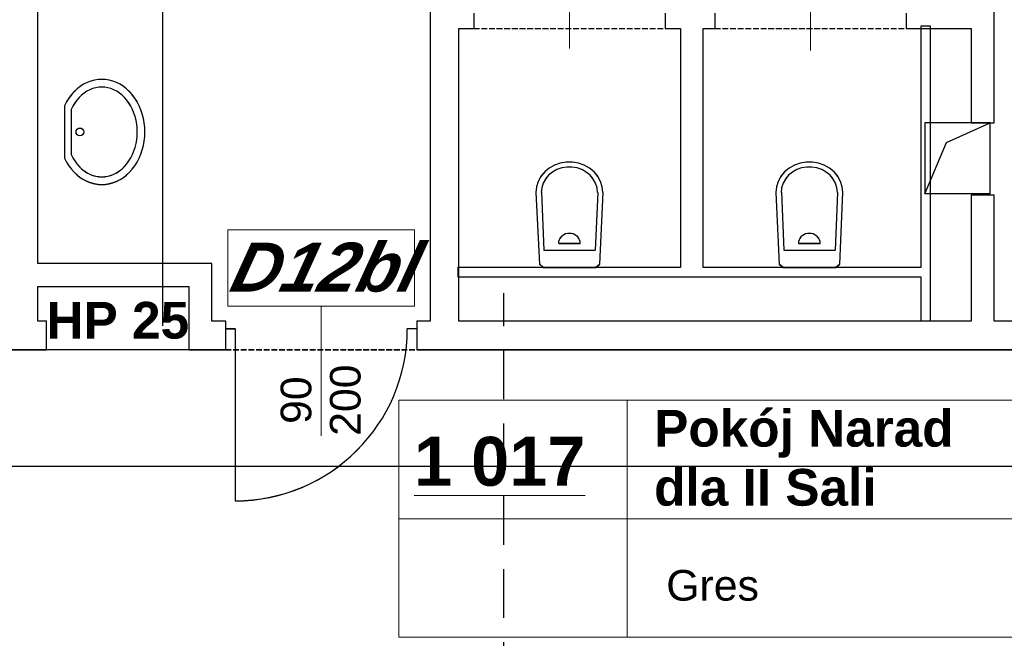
# Model space of a CAD drawing. Header units: millimetres. Extents: x -8642 to 28269, y -6609 to 3701.
# Tile 53 of 256: x -377 to 138, y -4554 to -4230. Entities that reach past the tile are written whole.
import ezdxf
from ezdxf.enums import TextEntityAlignment as Align

# ---------------------------------------------------------------- set-up
doc = ezdxf.new("R2010")
doc.units = ezdxf.units.MM
doc.header["$LTSCALE"] = 1000
doc.header["$MEASUREMENT"] = 0
for name, pattern in [('DASHED', [19.05, 12.7, -6.35]), ('rzut 1 pietra$0$ArchiTECH.PC 1. Line Type', [0.004, 0.003, -0.001]), ('rzut 1 pietra$0$ArchiTECH.PC 5. Line Type', [0.0053, 0.003, -0.001, 0.0003, -0.001]), ('rzut 1 pietra$0$ArchiTECH.PC Solid Line Type', [0]), ('SUFIT_1 PIETRO$0$ArchiTECH.PC 1. Line Type', [0.004, 0.003, -0.001]), ('SUFIT_1 PIETRO$0$ArchiTECH.PC Solid Line Type', [0])]:
    doc.linetypes.add(name, pattern=pattern)
doc.layers.add('IS_ARCH', color=254, linetype='Continuous', lineweight=18)
for name, color, linetype in [('IS_WK_KAN_SKROPLINY', 254, 'DASHED'), ('SUFIT_1 PIETRO$0$INWENTARYZACJA', 254, 'Continuous'), ('SUFIT_1 PIETRO$0$Kalka 1', 254, 'Continuous'), ('SUFIT_1 PIETRO$0$LAYER79', 254, 'Continuous'), ('SUFIT_1 PIETRO$0$TYP SUFITÓW_NOWYCH', 254, 'Continuous')]:
    doc.layers.add(name, color=color, linetype=linetype)
doc.styles.add('rzut 1 pietra$0$ArchiTECHStyle1', font='arial.ttf', dxfattribs={"height": 0.16})
doc.styles.add('rzut 1 pietra$0$ArchiTECHStyle3', font='arialbd.ttf', dxfattribs={"height": 0.192})
doc.styles.add('rzut 1 pietra$0$ArchiTECHStyle4', font='arialbi.ttf', dxfattribs={"oblique": 15, "height": 0.256})

msp = doc.modelspace()

# ---------------------------------------------------------------- linework, layer by layer
at = {"layer": 'IS_ARCH', "linetype": 'rzut 1 pietra$0$ArchiTECH.PC Solid Line Type'}
for p, q in [((-302.11, -4011.72), (-302.11, -4390.46)), ((-367.24, -4357.87), (-367.24, -4013.72)), ((132.49, -4284.31), (132.49, -4013.77)), ((-162.15, -4126.82), (-162.15, -4387.94)), ((36.52, -4246.59), (36.52, -4171.79)), ((-89.43, -4245.58), (-89.43, -4177.97)), ((-139.43, -4227.04), (-139.43, -4235.04)), ((-39.43, -4227.04), (-39.43, -4235.04)), ((-13.48, -4227.04), (-13.48, -4235.04)), ((86.52, -4227.04), (86.52, -4235.04)), ((99.26, -4233.79), (94.26, -4233.79)), ((94.26, -4233.79), (94.26, -4359.85)), ((99.26, -4387.87), (99.26, -4233.79)), ((-147.15, -4387.94), (-147.15, -4235.04)), ((-147.15, -4235.04), (-139.43, -4235.04)), ((-39.43, -4235.04), (-31.45, -4235.04)), ((-31.45, -4235.04), (-31.45, -4359.85)), ((-19.45, -4235.04), (-13.48, -4235.04)), ((-19.45, -4359.85), (-19.45, -4235.04)), ((86.52, -4235.04), (120.49, -4235.04)), ((120.49, -4235.04), (120.49, -4284.31)), ((-343.25, -4264.16), (-344.99, -4265.27)), ((-341.43, -4263.25), (-343.25, -4264.16)), ((-339.56, -4262.52), (-341.43, -4263.25)), ((-337.65, -4262), (-339.56, -4262.52)), ((-335.7, -4261.69), (-337.65, -4262)), ((-333.74, -4261.59), (-335.7, -4261.69)), ((-331.78, -4261.69), (-333.74, -4261.59)), ((-329.83, -4262), (-331.78, -4261.69)), ((-327.92, -4262.52), (-329.83, -4262)), ((-326.04, -4263.25), (-327.92, -4262.52)), ((-324.23, -4264.16), (-326.04, -4263.25)), ((-322.49, -4265.27), (-324.23, -4264.16)), ((-349.65, -4269.64), (-350.98, -4271.41)), ((-348.2, -4268.02), (-349.65, -4269.64)), ((-346.64, -4266.56), (-348.2, -4268.02)), ((-344.99, -4265.27), (-346.64, -4266.56)), ((-344.35, -4269.84), (-345.63, -4271.08)), ((-342.99, -4268.74), (-344.35, -4269.84)), ((-341.56, -4267.79), (-342.99, -4268.74)), ((-340.07, -4267), (-341.56, -4267.79)), ((-338.53, -4266.39), (-340.07, -4267)), ((-336.95, -4265.94), (-338.53, -4266.39)), ((-335.35, -4265.68), (-336.95, -4265.94)), ((-333.74, -4265.59), (-335.35, -4265.68)), ((-332.13, -4265.68), (-333.74, -4265.59)), ((-330.53, -4265.94), (-332.13, -4265.68)), ((-328.95, -4266.39), (-330.53, -4265.94)), ((-327.41, -4267), (-328.95, -4266.39)), ((-325.92, -4267.79), (-327.41, -4267)), ((-324.49, -4268.74), (-325.92, -4267.79)), ((-323.13, -4269.84), (-324.49, -4268.74)), ((-321.85, -4271.08), (-323.13, -4269.84)), ((-320.83, -4266.56), (-322.49, -4265.27)), ((-319.28, -4268.02), (-320.83, -4266.56)), ((-317.83, -4269.64), (-319.28, -4268.02)), ((-316.5, -4271.41), (-317.83, -4269.64)), ((-352.17, -4273.31), (-353.22, -4275.34)), ((-350.98, -4271.41), (-352.17, -4273.31)), ((-347.91, -4273.98), (-348.89, -4275.61)), ((-346.82, -4272.47), (-347.91, -4273.98)), ((-345.63, -4271.08), (-346.82, -4272.47)), ((-320.66, -4272.47), (-321.85, -4271.08)), ((-319.57, -4273.98), (-320.66, -4272.47)), ((-318.58, -4275.61), (-319.57, -4273.98)), ((-315.31, -4273.31), (-316.5, -4271.41)), ((-314.25, -4275.34), (-315.31, -4273.31)), ((-353.22, -4275.34), (-353.22, -4302.84)), ((-348.89, -4275.61), (-349.76, -4277.34)), ((-349.76, -4277.34), (-349.76, -4300.84)), ((-317.72, -4277.34), (-318.58, -4275.61)), ((-316.97, -4279.16), (-317.72, -4277.34)), ((-316.35, -4281.05), (-316.97, -4279.16)), ((-313.35, -4277.46), (-314.25, -4275.34)), ((-312.6, -4279.68), (-313.35, -4277.46)), ((-312.01, -4281.97), (-312.6, -4279.68)), ((-315.87, -4283), (-316.35, -4281.05)), ((-315.52, -4285.01), (-315.87, -4283)), ((-315.31, -4287.04), (-315.52, -4285.01)), ((-311.58, -4284.31), (-312.01, -4281.97)), ((-311.32, -4286.69), (-311.58, -4284.31)), ((120.49, -4284.31), (132.49, -4284.31)), ((130.46, -4321.35), (130.46, -4284.31)), ((-315.24, -4289.09), (-315.31, -4287.04)), ((-315.31, -4291.13), (-315.24, -4289.09)), ((-311.24, -4289.09), (-311.32, -4286.69)), ((-311.32, -4291.48), (-311.24, -4289.09)), ((-316.35, -4297.12), (-315.87, -4295.17)), ((-315.87, -4295.17), (-315.52, -4293.17)), ((-315.52, -4293.17), (-315.31, -4291.13)), ((-312.01, -4296.2), (-311.58, -4293.86)), ((-311.58, -4293.86), (-311.32, -4291.48)), ((-349.76, -4300.84), (-348.89, -4302.57)), ((-349.76, -4300.84), (-349.76, -4300.84)), ((-318.58, -4302.57), (-317.72, -4300.84)), ((-317.72, -4300.84), (-316.97, -4299.02)), ((-316.97, -4299.02), (-316.35, -4297.12)), ((-314.25, -4302.84), (-313.35, -4300.71)), ((-313.35, -4300.71), (-312.6, -4298.49)), ((-312.6, -4298.49), (-312.01, -4296.2)), ((-353.22, -4302.84), (-352.17, -4304.86)), ((-353.22, -4302.84), (-353.22, -4302.84)), ((-352.17, -4304.86), (-350.98, -4306.76)), ((-348.89, -4302.57), (-347.91, -4304.19)), ((-347.91, -4304.19), (-346.82, -4305.7)), ((-346.82, -4305.7), (-345.63, -4307.09)), ((-321.85, -4307.09), (-320.66, -4305.7)), ((-320.66, -4305.7), (-319.57, -4304.19)), ((-319.57, -4304.19), (-318.58, -4302.57)), ((-316.5, -4306.76), (-315.31, -4304.86)), ((-315.31, -4304.86), (-314.25, -4302.84)), ((-94.21, -4305.37), (-97.22, -4306.43)), ((-91.04, -4304.83), (-94.21, -4305.37)), ((-87.82, -4304.83), (-91.04, -4304.83)), ((-84.65, -4305.37), (-87.82, -4304.83)), ((-81.64, -4306.43), (-84.65, -4305.37)), ((31.14, -4305.37), (28.14, -4306.43)), ((34.31, -4304.83), (31.14, -4305.37)), ((37.54, -4304.83), (34.31, -4304.83)), ((40.7, -4305.37), (37.54, -4304.83)), ((43.71, -4306.43), (40.7, -4305.37)), ((-350.98, -4306.76), (-349.65, -4308.53)), ((-349.65, -4308.53), (-348.2, -4310.15)), ((-348.2, -4310.15), (-346.64, -4311.61)), ((-345.63, -4307.09), (-344.35, -4308.34)), ((-344.35, -4308.34), (-342.99, -4309.44)), ((-342.99, -4309.44), (-341.56, -4310.38)), ((-341.56, -4310.38), (-340.07, -4311.17)), ((-340.07, -4311.17), (-338.53, -4311.79)), ((-328.95, -4311.79), (-327.41, -4311.17)), ((-327.41, -4311.17), (-325.92, -4310.38)), ((-325.92, -4310.38), (-324.49, -4309.44)), ((-324.49, -4309.44), (-323.13, -4308.34)), ((-323.13, -4308.34), (-321.85, -4307.09)), ((-320.83, -4311.61), (-319.28, -4310.15)), ((-319.28, -4310.15), (-317.83, -4308.53)), ((-317.83, -4308.53), (-316.5, -4306.76)), ((-102.34, -4309.98), (-104.29, -4312.33)), ((-99.96, -4307.99), (-102.34, -4309.98)), ((-98.28, -4310.04), (-100.28, -4311.71)), ((-97.22, -4306.43), (-99.96, -4307.99)), ((-95.97, -4308.73), (-98.28, -4310.04)), ((-93.45, -4307.84), (-95.97, -4308.73)), ((-90.79, -4307.38), (-93.45, -4307.84)), ((-88.08, -4307.38), (-90.79, -4307.38)), ((-85.42, -4307.84), (-88.08, -4307.38)), ((-82.89, -4308.73), (-85.42, -4307.84)), ((-80.59, -4310.03), (-82.89, -4308.73)), ((-78.9, -4307.99), (-81.64, -4306.43)), ((-78.58, -4311.7), (-80.59, -4310.03)), ((-76.51, -4309.98), (-78.9, -4307.99)), ((-74.57, -4312.33), (-76.51, -4309.98)), ((23.01, -4309.98), (21.06, -4312.33)), ((25.39, -4307.99), (23.01, -4309.98)), ((27.08, -4310.04), (25.07, -4311.71)), ((28.14, -4306.43), (25.39, -4307.99)), ((29.38, -4308.73), (27.08, -4310.04)), ((31.9, -4307.84), (29.38, -4308.73)), ((34.57, -4307.38), (31.9, -4307.84)), ((37.27, -4307.38), (34.57, -4307.38)), ((39.93, -4307.84), (37.27, -4307.38)), ((42.46, -4308.73), (39.93, -4307.84)), ((44.76, -4310.03), (42.46, -4308.73)), ((46.45, -4307.99), (43.71, -4306.43)), ((46.77, -4311.7), (44.76, -4310.03)), ((48.84, -4309.98), (46.45, -4307.99)), ((50.79, -4312.33), (48.84, -4309.98)), ((-346.64, -4311.61), (-344.99, -4312.9)), ((-344.99, -4312.9), (-343.25, -4314.01)), ((-343.25, -4314.01), (-341.43, -4314.93)), ((-341.43, -4314.93), (-339.56, -4315.65)), ((-339.56, -4315.65), (-337.65, -4316.17)), ((-338.53, -4311.79), (-336.95, -4312.23)), ((-337.65, -4316.17), (-335.7, -4316.48)), ((-336.95, -4312.23), (-335.35, -4312.5)), ((-335.35, -4312.5), (-333.74, -4312.59)), ((-333.74, -4312.59), (-332.13, -4312.5)), ((-332.13, -4312.5), (-330.53, -4312.23)), ((-331.78, -4316.48), (-329.83, -4316.17)), ((-330.53, -4312.23), (-328.95, -4311.79)), ((-329.83, -4316.17), (-327.92, -4315.65)), ((-327.92, -4315.65), (-326.04, -4314.93)), ((-326.04, -4314.93), (-324.23, -4314.01)), ((-324.23, -4314.01), (-322.49, -4312.9)), ((-322.49, -4312.9), (-320.83, -4311.61)), ((-105.73, -4314.97), (-106.62, -4317.81)), ((-104.29, -4312.33), (-105.73, -4314.97)), ((-103.13, -4315.91), (-103.87, -4318.29)), ((-101.91, -4313.69), (-103.13, -4315.91)), ((-100.28, -4311.71), (-101.91, -4313.69)), ((-76.95, -4313.68), (-78.58, -4311.7)), ((-75.74, -4315.9), (-76.95, -4313.68)), ((-74.99, -4318.28), (-75.74, -4315.9)), ((-73.12, -4314.97), (-74.57, -4312.33)), ((-72.24, -4317.81), (-73.12, -4314.97)), ((19.62, -4314.97), (18.73, -4317.81)), ((21.06, -4312.33), (19.62, -4314.97)), ((22.23, -4315.91), (21.48, -4318.29)), ((23.44, -4313.69), (22.23, -4315.91)), ((25.07, -4311.71), (23.44, -4313.69)), ((48.4, -4313.68), (46.77, -4311.7)), ((49.62, -4315.9), (48.4, -4313.68)), ((50.36, -4318.28), (49.62, -4315.9)), ((52.23, -4314.97), (50.79, -4312.33)), ((53.12, -4317.81), (52.23, -4314.97)), ((-335.7, -4316.48), (-333.74, -4316.59)), ((-333.74, -4316.59), (-331.78, -4316.48)), ((-106.62, -4317.81), (-106.93, -4320.75)), ((-106.93, -4320.8), (-105.13, -4358.11)), ((-103.87, -4318.29), (-104.13, -4320.76)), ((-104.03, -4320.53), (-102.73, -4350.87)), ((-74.63, -4320.8), (-75.93, -4350.87)), ((-74.73, -4320.76), (-74.99, -4318.28)), ((-73.53, -4358.11), (-71.83, -4320.8)), ((-71.93, -4320.75), (-72.24, -4317.81)), ((18.73, -4317.81), (18.42, -4320.75)), ((18.42, -4320.8), (20.22, -4358.11)), ((21.48, -4318.29), (21.22, -4320.76)), ((21.32, -4320.53), (22.62, -4350.87)), ((50.72, -4320.8), (49.42, -4350.87)), ((50.62, -4320.76), (50.36, -4318.28)), ((51.82, -4358.11), (53.52, -4320.8)), ((53.42, -4320.75), (53.12, -4317.81)), ((130.46, -4321.35), (96.3, -4321.37)), ((132.49, -4322.14), (120.49, -4322.14)), ((120.49, -4322.14), (120.49, -4387.94)), ((132.49, -4387.94), (132.49, -4322.14)), ((-267.87, -4380.29), (-267.87, -4340.29)), ((-267.87, -4340.29), (-170.35, -4340.29)), ((-170.35, -4340.29), (-170.35, -4380.29)), ((-90.42, -4342.15), (-91.38, -4342.38)), ((-89.43, -4342.07), (-90.42, -4342.15)), ((-88.44, -4342.15), (-89.43, -4342.07)), ((-87.48, -4342.38), (-88.44, -4342.15)), ((34.93, -4342.15), (33.97, -4342.38)), ((35.92, -4342.07), (34.93, -4342.15)), ((36.91, -4342.15), (35.92, -4342.07)), ((37.87, -4342.38), (36.91, -4342.15)), ((-95.04, -4346.38), (-95.13, -4347.29)), ((-94.79, -4345.5), (-95.04, -4346.38)), ((-95.03, -4347.29), (-83.73, -4347.29)), ((-94.37, -4344.68), (-94.79, -4345.5)), ((-93.8, -4343.93), (-94.37, -4344.68)), ((-93.09, -4343.29), (-93.8, -4343.93)), ((-92.28, -4342.77), (-93.09, -4343.29)), ((-91.38, -4342.38), (-92.28, -4342.77)), ((-86.58, -4342.77), (-87.48, -4342.38)), ((-85.77, -4343.29), (-86.58, -4342.77)), ((-85.06, -4343.93), (-85.77, -4343.29)), ((-84.49, -4344.68), (-85.06, -4343.93)), ((-84.07, -4345.5), (-84.49, -4344.68)), ((-83.82, -4346.38), (-84.07, -4345.5)), ((-83.73, -4347.29), (-83.82, -4346.38)), ((30.31, -4346.38), (30.22, -4347.29)), ((30.57, -4345.5), (30.31, -4346.38)), ((30.32, -4347.29), (41.62, -4347.29)), ((30.99, -4344.68), (30.57, -4345.5)), ((31.56, -4343.93), (30.99, -4344.68)), ((32.26, -4343.29), (31.56, -4343.93)), ((33.07, -4342.77), (32.26, -4343.29)), ((33.97, -4342.38), (33.07, -4342.77)), ((38.77, -4342.77), (37.87, -4342.38)), ((39.59, -4343.29), (38.77, -4342.77)), ((40.29, -4343.93), (39.59, -4343.29)), ((40.86, -4344.68), (40.29, -4343.93)), ((41.28, -4345.5), (40.86, -4344.68)), ((41.54, -4346.38), (41.28, -4345.5)), ((41.62, -4347.29), (41.54, -4346.38)), ((-102.73, -4350.87), (-75.93, -4350.87)), ((22.62, -4350.87), (49.42, -4350.87)), ((-276.31, -4357.87), (-367.24, -4357.87)), ((-276.31, -4387.94), (-276.31, -4357.87)), ((-147.75, -4359.85), (-147.75, -4364.85)), ((-31.45, -4359.85), (-147.75, -4359.85)), ((-105.13, -4358.11), (-103.13, -4359.85)), ((-103.33, -4359.85), (-75.43, -4359.85)), ((-75.53, -4359.85), (-73.53, -4358.11)), ((94.26, -4359.85), (-19.45, -4359.85)), ((20.22, -4358.11), (22.22, -4359.85)), ((22.02, -4359.85), (49.92, -4359.85)), ((49.82, -4359.85), (51.82, -4358.11)), ((-147.75, -4364.85), (94.26, -4364.85)), ((94.26, -4364.85), (94.26, -4387.87)), ((-367.24, -4387.94), (-367.24, -4369.87)), ((-367.24, -4369.87), (-288.31, -4369.87)), ((-288.31, -4369.87), (-288.31, -4402.94)), ((-170.35, -4380.29), (-267.87, -4380.29)), ((-219.11, -4380.29), (-219.11, -4448)), ((-362.66, -4387.94), (-367.24, -4387.94)), ((-362.66, -4402.94), (-362.66, -4387.94)), ((-269.11, -4387.94), (-276.31, -4387.94)), ((-269.11, -4387.94), (-269.11, -4391.94)), ((-162.15, -4387.94), (-169.11, -4387.94)), ((-169.11, -4387.94), (-169.11, -4391.94)), ((120.49, -4387.94), (-147.15, -4387.94)), ((94.26, -4387.87), (99.26, -4387.87)), ((201.45, -4387.94), (132.49, -4387.94)), ((-269.11, -4391.94), (-269.11, -4399.94)), ((-269.11, -4391.94), (-264.11, -4391.94)), ((-264.11, -4391.94), (-264.11, -4481.94)), ((-169.11, -4391.94), (-174.11, -4391.94)), ((-169.11, -4391.94), (-169.11, -4399.94)), ((-473.95, -4402.94), (-362.66, -4402.94)), ((-362.66, -4402.83), (-287.66, -4402.84)), ((-288.31, -4402.94), (-269.11, -4402.94)), ((-269.11, -4399.94), (-269.11, -4402.94)), ((-169.11, -4399.94), (-169.11, -4402.94)), ((-169.11, -4402.94), (201.45, -4402.94)), ((-178.53, -4429.41), (180.27, -4429.41)), ((-178.53, -4429.41), (-178.53, -4553.33)), ((-59.3, -4429.41), (-59.3, -4553.33)), ((-178.53, -4491.37), (180.27, -4491.37)), ((-178.53, -4553.33), (180.27, -4553.33))]:
    msp.add_line(p, q, dxfattribs=at)
at = {"layer": 'IS_ARCH', "linetype": 'rzut 1 pietra$0$ArchiTECH.PC 1. Line Type'}
for p, q in [((-139.43, -4235.04), (-39.43, -4235.04)), ((-13.48, -4235.04), (86.52, -4235.04)), ((-269.11, -4402.94), (-169.11, -4402.94))]:
    msp.add_line(p, q, dxfattribs=at)
at = {"layer": 'IS_ARCH', "linetype": 'rzut 1 pietra$0$ArchiTECH.PC 5. Line Type'}
msp.add_line((-367.24, -4402.83), (-287.66, -4402.84), dxfattribs=at)
at = {"layer": 'IS_ARCH', "linetype": 'rzut 1 pietra$0$ArchiTECH.PC Solid Line Type'}
msp.add_circle((-345.22, -4289.09), 2, dxfattribs=at)
msp.add_arc((-264.11, -4391.94), 90, 270, 0, dxfattribs=at)
at = {"layer": 'IS_WK_KAN_SKROPLINY', "lineweight": 30, "ltscale": 0.002}
msp.add_lwpolyline([(-787.3, -4828.38), (-787.3, -4733.63), (-159.8, -4733.63), (-123.69, -4733.63), (-123.69, -4373.5)], dxfattribs=at)
at = {"layer": 'SUFIT_1 PIETRO$0$INWENTARYZACJA', "linetype": 'SUFIT_1 PIETRO$0$ArchiTECH.PC Solid Line Type'}
for p, q in [((-367.24, -4357.95), (-367.24, -4013.81)), ((132.49, -4284.4), (132.49, -4013.85)), ((-162.15, -4126.9), (-162.15, -4388.02)), ((-139.43, -4227.12), (-139.43, -4235.12)), ((-39.43, -4227.12), (-39.43, -4235.12)), ((-13.48, -4227.12), (-13.48, -4235.12)), ((86.52, -4227.12), (86.52, -4235.12)), ((99.26, -4233.87), (94.26, -4233.87)), ((94.26, -4233.87), (94.26, -4359.93)), ((99.26, -4387.96), (99.26, -4233.87)), ((-147.15, -4388.02), (-147.15, -4235.12)), ((-147.15, -4235.12), (-139.43, -4235.12)), ((-39.43, -4235.12), (-31.45, -4235.12)), ((-31.45, -4235.12), (-31.45, -4359.93)), ((-19.45, -4235.12), (-13.48, -4235.12)), ((-19.45, -4359.93), (-19.45, -4235.12)), ((86.52, -4235.12), (120.49, -4235.12)), ((120.49, -4235.12), (120.49, -4284.4)), ((-343.25, -4264.25), (-344.99, -4265.35)), ((-341.43, -4263.33), (-343.25, -4264.25)), ((-339.56, -4262.61), (-341.43, -4263.33)), ((-337.65, -4262.09), (-339.56, -4262.61)), ((-335.7, -4261.78), (-337.65, -4262.09)), ((-333.74, -4261.67), (-335.7, -4261.78)), ((-331.78, -4261.78), (-333.74, -4261.67)), ((-329.83, -4262.09), (-331.78, -4261.78)), ((-327.92, -4262.61), (-329.83, -4262.09)), ((-326.04, -4263.33), (-327.92, -4262.61)), ((-324.23, -4264.25), (-326.04, -4263.33)), ((-322.49, -4265.35), (-324.23, -4264.25)), ((-349.65, -4269.73), (-350.98, -4271.49)), ((-348.2, -4268.1), (-349.65, -4269.73)), ((-346.64, -4266.64), (-348.2, -4268.1)), ((-344.99, -4265.35), (-346.64, -4266.64)), ((-344.35, -4269.92), (-345.63, -4271.17)), ((-342.99, -4268.82), (-344.35, -4269.92)), ((-341.56, -4267.87), (-342.99, -4268.82)), ((-340.07, -4267.09), (-341.56, -4267.87)), ((-338.53, -4266.47), (-340.07, -4267.09)), ((-336.95, -4266.03), (-338.53, -4266.47)), ((-335.35, -4265.76), (-336.95, -4266.03)), ((-333.74, -4265.67), (-335.35, -4265.76)), ((-332.13, -4265.76), (-333.74, -4265.67)), ((-330.53, -4266.03), (-332.13, -4265.76)), ((-328.95, -4266.47), (-330.53, -4266.03)), ((-327.41, -4267.09), (-328.95, -4266.47)), ((-325.92, -4267.87), (-327.41, -4267.09)), ((-324.49, -4268.82), (-325.92, -4267.87)), ((-323.13, -4269.92), (-324.49, -4268.82)), ((-321.85, -4271.17), (-323.13, -4269.92)), ((-320.83, -4266.64), (-322.49, -4265.35)), ((-319.28, -4268.1), (-320.83, -4266.64)), ((-317.83, -4269.73), (-319.28, -4268.1)), ((-316.5, -4271.49), (-317.83, -4269.73)), ((-352.17, -4273.4), (-353.22, -4275.42)), ((-350.98, -4271.49), (-352.17, -4273.4)), ((-347.91, -4274.06), (-348.89, -4275.69)), ((-346.82, -4272.55), (-347.91, -4274.06)), ((-345.63, -4271.17), (-346.82, -4272.55)), ((-320.66, -4272.55), (-321.85, -4271.17)), ((-319.57, -4274.06), (-320.66, -4272.55)), ((-318.58, -4275.69), (-319.57, -4274.06)), ((-315.31, -4273.4), (-316.5, -4271.49)), ((-314.25, -4275.42), (-315.31, -4273.4)), ((-353.22, -4275.42), (-353.22, -4302.92)), ((-348.89, -4275.69), (-349.76, -4277.42)), ((-349.76, -4277.42), (-349.76, -4300.92)), ((-317.72, -4277.42), (-318.58, -4275.69)), ((-316.97, -4279.24), (-317.72, -4277.42)), ((-316.35, -4281.13), (-316.97, -4279.24)), ((-313.35, -4277.55), (-314.25, -4275.42)), ((-312.6, -4279.76), (-313.35, -4277.55)), ((-312.01, -4282.05), (-312.6, -4279.76)), ((-315.87, -4283.09), (-316.35, -4281.13)), ((-315.52, -4285.09), (-315.87, -4283.09)), ((-315.31, -4287.12), (-315.52, -4285.09)), ((-311.58, -4284.4), (-312.01, -4282.05)), ((-311.32, -4286.77), (-311.58, -4284.4)), ((120.49, -4284.4), (132.49, -4284.4)), ((-315.24, -4289.17), (-315.31, -4287.12)), ((-315.31, -4291.22), (-315.24, -4289.17)), ((-311.24, -4289.17), (-311.32, -4286.77)), ((-311.32, -4291.57), (-311.24, -4289.17)), ((-316.35, -4297.21), (-315.87, -4295.25)), ((-315.87, -4295.25), (-315.52, -4293.25)), ((-315.52, -4293.25), (-315.31, -4291.22)), ((-312.01, -4296.29), (-311.58, -4293.95)), ((-311.58, -4293.95), (-311.32, -4291.57)), ((-349.76, -4300.92), (-348.89, -4302.65)), ((-349.76, -4300.92), (-349.76, -4300.92)), ((-318.58, -4302.65), (-317.72, -4300.92)), ((-317.72, -4300.92), (-316.97, -4299.1)), ((-316.97, -4299.1), (-316.35, -4297.21)), ((-314.25, -4302.92), (-313.35, -4300.79)), ((-313.35, -4300.79), (-312.6, -4298.58)), ((-312.6, -4298.58), (-312.01, -4296.29)), ((-353.22, -4302.92), (-352.17, -4304.94)), ((-353.22, -4302.92), (-353.22, -4302.92)), ((-352.17, -4304.94), (-350.98, -4306.85)), ((-348.89, -4302.65), (-347.91, -4304.28)), ((-347.91, -4304.28), (-346.82, -4305.79)), ((-346.82, -4305.79), (-345.63, -4307.17)), ((-321.85, -4307.17), (-320.66, -4305.79)), ((-320.66, -4305.79), (-319.57, -4304.28)), ((-319.57, -4304.28), (-318.58, -4302.65)), ((-316.5, -4306.85), (-315.31, -4304.94)), ((-315.31, -4304.94), (-314.25, -4302.92)), ((-94.21, -4305.45), (-97.22, -4306.52)), ((-91.04, -4304.91), (-94.21, -4305.45)), ((-87.82, -4304.91), (-91.04, -4304.91)), ((-84.65, -4305.45), (-87.82, -4304.91)), ((-81.64, -4306.52), (-84.65, -4305.45)), ((31.14, -4305.45), (28.14, -4306.52)), ((34.31, -4304.91), (31.14, -4305.45)), ((37.54, -4304.91), (34.31, -4304.91)), ((40.7, -4305.45), (37.54, -4304.91)), ((43.71, -4306.52), (40.7, -4305.45)), ((-350.98, -4306.85), (-349.65, -4308.62)), ((-349.65, -4308.62), (-348.2, -4310.24)), ((-348.2, -4310.24), (-346.64, -4311.7)), ((-345.63, -4307.17), (-344.35, -4308.42)), ((-344.35, -4308.42), (-342.99, -4309.52)), ((-342.99, -4309.52), (-341.56, -4310.47)), ((-341.56, -4310.47), (-340.07, -4311.25)), ((-340.07, -4311.25), (-338.53, -4311.87)), ((-328.95, -4311.87), (-327.41, -4311.25)), ((-327.41, -4311.25), (-325.92, -4310.47)), ((-325.92, -4310.47), (-324.49, -4309.52)), ((-324.49, -4309.52), (-323.13, -4308.42)), ((-323.13, -4308.42), (-321.85, -4307.17)), ((-320.83, -4311.7), (-319.28, -4310.24)), ((-319.28, -4310.24), (-317.83, -4308.62)), ((-317.83, -4308.62), (-316.5, -4306.85)), ((-102.34, -4310.06), (-104.29, -4312.41)), ((-99.96, -4308.07), (-102.34, -4310.06)), ((-98.28, -4310.12), (-100.28, -4311.79)), ((-97.22, -4306.52), (-99.96, -4308.07)), ((-95.97, -4308.82), (-98.28, -4310.12)), ((-93.45, -4307.92), (-95.97, -4308.82)), ((-90.79, -4307.47), (-93.45, -4307.92)), ((-88.08, -4307.47), (-90.79, -4307.47)), ((-85.42, -4307.92), (-88.08, -4307.47)), ((-82.89, -4308.81), (-85.42, -4307.92)), ((-80.59, -4310.12), (-82.89, -4308.81)), ((-78.9, -4308.07), (-81.64, -4306.52)), ((-78.58, -4311.79), (-80.59, -4310.12)), ((-76.51, -4310.06), (-78.9, -4308.07)), ((-74.57, -4312.41), (-76.51, -4310.06)), ((23.01, -4310.06), (21.06, -4312.41)), ((25.39, -4308.07), (23.01, -4310.06)), ((27.08, -4310.12), (25.07, -4311.79)), ((28.14, -4306.52), (25.39, -4308.07)), ((29.38, -4308.82), (27.08, -4310.12)), ((31.9, -4307.92), (29.38, -4308.82)), ((34.57, -4307.47), (31.9, -4307.92)), ((37.27, -4307.47), (34.57, -4307.47)), ((39.93, -4307.92), (37.27, -4307.47)), ((42.46, -4308.81), (39.93, -4307.92)), ((44.76, -4310.12), (42.46, -4308.81)), ((46.45, -4308.07), (43.71, -4306.52)), ((46.77, -4311.79), (44.76, -4310.12)), ((48.84, -4310.06), (46.45, -4308.07)), ((50.79, -4312.41), (48.84, -4310.06)), ((-346.64, -4311.7), (-344.99, -4312.99)), ((-344.99, -4312.99), (-343.25, -4314.09)), ((-343.25, -4314.09), (-341.43, -4315.01)), ((-341.43, -4315.01), (-339.56, -4315.73)), ((-339.56, -4315.73), (-337.65, -4316.25)), ((-338.53, -4311.87), (-336.95, -4312.31)), ((-337.65, -4316.25), (-335.7, -4316.57)), ((-336.95, -4312.31), (-335.35, -4312.58)), ((-335.35, -4312.58), (-333.74, -4312.67)), ((-333.74, -4312.67), (-332.13, -4312.58)), ((-332.13, -4312.58), (-330.53, -4312.31)), ((-331.78, -4316.57), (-329.83, -4316.25)), ((-330.53, -4312.31), (-328.95, -4311.87)), ((-329.83, -4316.25), (-327.92, -4315.73)), ((-327.92, -4315.73), (-326.04, -4315.01)), ((-326.04, -4315.01), (-324.23, -4314.09)), ((-324.23, -4314.09), (-322.49, -4312.99)), ((-322.49, -4312.99), (-320.83, -4311.7)), ((-105.73, -4315.06), (-106.62, -4317.9)), ((-104.29, -4312.41), (-105.73, -4315.06)), ((-103.13, -4315.99), (-103.87, -4318.38)), ((-101.91, -4313.77), (-103.13, -4315.99)), ((-100.28, -4311.79), (-101.91, -4313.77)), ((-76.95, -4313.76), (-78.58, -4311.79)), ((-75.74, -4315.98), (-76.95, -4313.76)), ((-74.99, -4318.37), (-75.74, -4315.98)), ((-73.12, -4315.06), (-74.57, -4312.41)), ((-72.24, -4317.9), (-73.12, -4315.06)), ((19.62, -4315.06), (18.73, -4317.9)), ((21.06, -4312.41), (19.62, -4315.06)), ((22.23, -4315.99), (21.48, -4318.38)), ((23.44, -4313.77), (22.23, -4315.99)), ((25.07, -4311.79), (23.44, -4313.77)), ((48.4, -4313.76), (46.77, -4311.79)), ((49.62, -4315.98), (48.4, -4313.76)), ((50.36, -4318.37), (49.62, -4315.98)), ((52.23, -4315.06), (50.79, -4312.41)), ((53.12, -4317.9), (52.23, -4315.06)), ((-335.7, -4316.57), (-333.74, -4316.67)), ((-333.74, -4316.67), (-331.78, -4316.57)), ((-106.62, -4317.9), (-106.93, -4320.84)), ((-106.93, -4320.88), (-105.13, -4358.19)), ((-103.87, -4318.38), (-104.13, -4320.85)), ((-104.03, -4320.61), (-102.73, -4350.95)), ((-74.63, -4320.88), (-75.93, -4350.95)), ((-74.73, -4320.84), (-74.99, -4318.37)), ((-73.53, -4358.19), (-71.83, -4320.88)), ((-71.93, -4320.84), (-72.24, -4317.9)), ((18.73, -4317.9), (18.42, -4320.84)), ((18.42, -4320.88), (20.22, -4358.19)), ((21.48, -4318.38), (21.22, -4320.85)), ((21.32, -4320.61), (22.62, -4350.95)), ((50.72, -4320.88), (49.42, -4350.95)), ((50.62, -4320.84), (50.36, -4318.37)), ((51.82, -4358.19), (53.52, -4320.88)), ((53.42, -4320.84), (53.12, -4317.9)), ((132.49, -4322.22), (120.49, -4322.22)), ((120.49, -4322.22), (120.49, -4388.02)), ((132.49, -4388.02), (132.49, -4322.22)), ((-89.43, -4342.15), (-90.42, -4342.23)), ((-88.44, -4342.23), (-89.43, -4342.15)), ((35.92, -4342.15), (34.93, -4342.23)), ((36.91, -4342.23), (35.92, -4342.15)), ((-95.04, -4346.47), (-95.13, -4347.38)), ((-94.79, -4345.59), (-95.04, -4346.47)), ((-94.37, -4344.76), (-94.79, -4345.59)), ((-93.8, -4344.02), (-94.37, -4344.76)), ((-93.09, -4343.37), (-93.8, -4344.02)), ((-92.28, -4342.85), (-93.09, -4343.37)), ((-91.38, -4342.47), (-92.28, -4342.85)), ((-90.42, -4342.23), (-91.38, -4342.47)), ((-87.48, -4342.47), (-88.44, -4342.23)), ((-86.58, -4342.85), (-87.48, -4342.47)), ((-85.77, -4343.37), (-86.58, -4342.85)), ((-85.06, -4344.02), (-85.77, -4343.37)), ((-84.49, -4344.76), (-85.06, -4344.02)), ((-84.07, -4345.59), (-84.49, -4344.76)), ((-83.82, -4346.47), (-84.07, -4345.59)), ((-83.73, -4347.38), (-83.82, -4346.47)), ((30.31, -4346.47), (30.22, -4347.38)), ((30.57, -4345.59), (30.31, -4346.47)), ((30.99, -4344.76), (30.57, -4345.59)), ((31.56, -4344.02), (30.99, -4344.76)), ((32.26, -4343.37), (31.56, -4344.02)), ((33.07, -4342.85), (32.26, -4343.37)), ((33.97, -4342.47), (33.07, -4342.85)), ((34.93, -4342.23), (33.97, -4342.47)), ((37.87, -4342.47), (36.91, -4342.23)), ((38.77, -4342.85), (37.87, -4342.47)), ((39.59, -4343.37), (38.77, -4342.85)), ((40.29, -4344.02), (39.59, -4343.37)), ((40.86, -4344.76), (40.29, -4344.02)), ((41.28, -4345.59), (40.86, -4344.76)), ((41.54, -4346.47), (41.28, -4345.59)), ((41.62, -4347.38), (41.54, -4346.47)), ((-102.73, -4350.95), (-75.93, -4350.95)), ((-95.03, -4347.38), (-83.73, -4347.38)), ((22.62, -4350.95), (49.42, -4350.95)), ((30.32, -4347.38), (41.62, -4347.38)), ((-276.31, -4357.95), (-367.24, -4357.95)), ((-276.31, -4388.02), (-276.31, -4357.95)), ((-147.75, -4359.93), (-147.75, -4364.93)), ((-31.45, -4359.93), (-147.75, -4359.93)), ((-105.13, -4358.19), (-103.13, -4359.93)), ((-103.33, -4359.93), (-75.43, -4359.93)), ((-75.53, -4359.93), (-73.53, -4358.19)), ((94.26, -4359.93), (-19.45, -4359.93)), ((20.22, -4358.19), (22.22, -4359.93)), ((22.02, -4359.93), (49.92, -4359.93)), ((49.82, -4359.93), (51.82, -4358.19)), ((-147.75, -4364.93), (94.26, -4364.93)), ((94.26, -4364.93), (94.26, -4387.96)), ((-367.24, -4388.02), (-367.24, -4369.95)), ((-367.24, -4369.95), (-288.31, -4369.95)), ((-288.31, -4369.95), (-288.31, -4403.02)), ((-362.66, -4388.02), (-367.24, -4388.02)), ((-362.66, -4403.02), (-362.66, -4388.02)), ((-269.11, -4388.02), (-276.31, -4388.02)), ((-269.11, -4388.02), (-269.11, -4392.02)), ((-162.15, -4388.02), (-169.11, -4388.02)), ((-169.11, -4388.02), (-169.11, -4392.02)), ((120.49, -4388.02), (-147.15, -4388.02)), ((94.26, -4387.96), (99.26, -4387.96)), ((201.45, -4388.02), (132.49, -4388.02)), ((-269.11, -4392.02), (-269.11, -4400.02)), ((-269.11, -4392.02), (-264.11, -4392.02)), ((-264.11, -4392.02), (-264.11, -4482.02)), ((-169.11, -4392.02), (-174.11, -4392.02)), ((-169.11, -4392.02), (-169.11, -4400.02)), ((-473.95, -4403.02), (-362.66, -4403.02)), ((-288.31, -4403.02), (-269.11, -4403.02)), ((-269.11, -4400.02), (-269.11, -4403.02)), ((-169.11, -4400.02), (-169.11, -4403.02)), ((-169.11, -4403.02), (201.45, -4403.02))]:
    msp.add_line(p, q, dxfattribs=at)
at = {"layer": 'SUFIT_1 PIETRO$0$INWENTARYZACJA', "linetype": 'SUFIT_1 PIETRO$0$ArchiTECH.PC 1. Line Type'}
for p, q in [((-139.43, -4235.12), (-39.43, -4235.12)), ((-13.48, -4235.12), (86.52, -4235.12)), ((-269.11, -4403.02), (-169.11, -4403.02))]:
    msp.add_line(p, q, dxfattribs=at)
at = {"layer": 'SUFIT_1 PIETRO$0$INWENTARYZACJA', "linetype": 'SUFIT_1 PIETRO$0$ArchiTECH.PC Solid Line Type'}
msp.add_circle((-345.22, -4289.17), 2, dxfattribs=at)
msp.add_arc((-264.11, -4392.02), 90, 270, 0, dxfattribs=at)
at = {"layer": 'SUFIT_1 PIETRO$0$Kalka 1', "linetype": 'SUFIT_1 PIETRO$0$ArchiTECH.PC Solid Line Type'}
for p, q in [((-302.11, -4011.8), (-302.11, -4390.54)), ((130.46, -4284.43), (96.27, -4284.43)), ((96.27, -4284.43), (96.27, -4321.43)), ((107.68, -4294.64), (130.46, -4284.43)), ((130.46, -4321.43), (130.46, -4284.4)), ((96.27, -4321.43), (107.68, -4294.64)), ((96.27, -4321.43), (96.27, -4321.43))]:
    msp.add_line(p, q, dxfattribs=at)
at = {"layer": 'SUFIT_1 PIETRO$0$LAYER79', "linetype": 'SUFIT_1 PIETRO$0$ArchiTECH.PC Solid Line Type'}
for p, q in [((130.46, -4321.43), (96.3, -4321.46)), ((-362.66, -4402.91), (-287.66, -4402.92))]:
    msp.add_line(p, q, dxfattribs=at)
at = {"layer": 'SUFIT_1 PIETRO$0$TYP SUFITÓW_NOWYCH', "linetype": 'SUFIT_1 PIETRO$0$ArchiTECH.PC Solid Line Type'}
msp.add_line((-1052.67, -4463.84), (927.29, -4463.84), dxfattribs=at)

# ---------------------------------------------------------------- texts
at = {"layer": 'IS_ARCH', "style": 'rzut 1 pietra$0$ArchiTECHStyle4', "oblique": 15}
msp.add_text('D12bl', height=25.6, dxfattribs=at).set_placement((-267.87, -4380.29), align=Align.BOTTOM_LEFT)
at = {"layer": 'IS_ARCH'}
for s, height, style, p in [('HP 25', 19.2, 'rzut 1 pietra$0$ArchiTECHStyle3', (-362.66, -4402.94)), ('Pokój Narad', 19.2, 'rzut 1 pietra$0$ArchiTECHStyle3', (-45.16, -4459.41)), ('%%u1 017%%u', 25.6, 'rzut 1 pietra$0$ArchiTECHStyle3', (-170.59, -4481.8)), ('dla II Sali', 19.2, 'rzut 1 pietra$0$ArchiTECHStyle3', (-45.16, -4490.28)), ('Gres', 16, 'rzut 1 pietra$0$ArchiTECHStyle1', (-38.81, -4538.96))]:
    msp.add_text(s, height=height, dxfattribs=dict(at, style=style)).set_placement(p, align=Align.BOTTOM_LEFT)
at = {"layer": 'IS_ARCH', "style": 'rzut 1 pietra$0$ArchiTECHStyle1'}
for s, p in [('200', (-193.75, -4448)), ('90', (-219.48, -4441.78))]:
    msp.add_text(s, height=16, rotation=90, dxfattribs=at).set_placement(p, align=Align.BOTTOM_LEFT)

doc.saveas('drawing.dxf')
